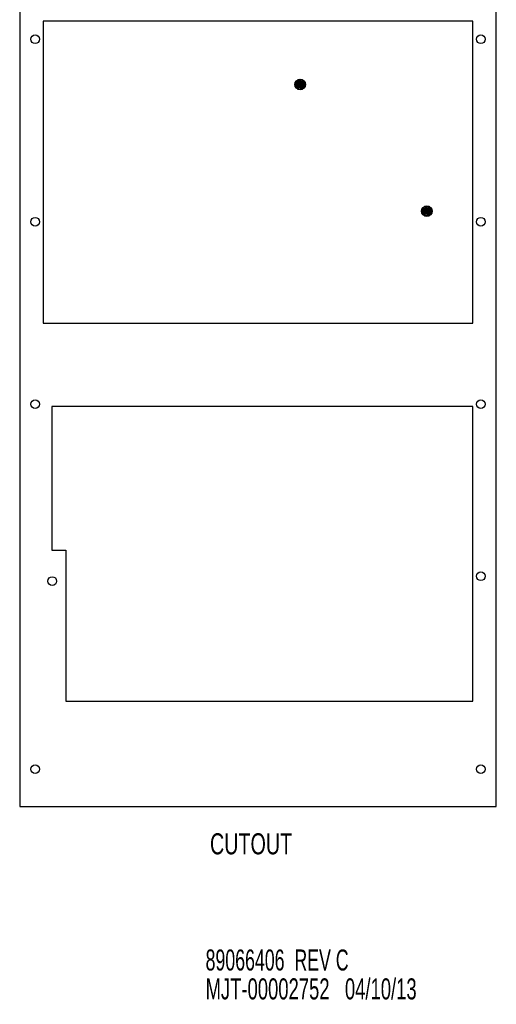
# Model space of a CAD drawing. Extents: x 4 to 81.2, y 0.9 to 54.
# Tile 16 of 17: x 64.2 to 81.2, y 0.9 to 36. Entities that reach past the tile are written whole.
import ezdxf
from ezdxf.enums import TextEntityAlignment as Align

# ---------------------------------------------------------------- set-up
doc = ezdxf.new("R2010")
doc.units = 0
doc.linetypes.add('HIDDEN', pattern=[0.075, 0.05, -0.025])
doc.layers.add('BODY', color=3, linetype='CONTINUOUS')
doc.layers.add('TEXT', color=171, linetype='CONTINUOUS')

# ---------------------------------------------------------------- blocks, each defined once
blk = doc.blocks.new('SW_NOTE_0')
at = {"layer": 'TEXT', "color": 0}
for s, width, p in [('89066406  REV C', 0.63, (0, 0)), ('MJT-00002752   04/10/13', 0.654348, (0, -1.029))]:
    blk.add_text(s, height=0.75, dxfattribs=dict(at, width=width)).set_placement(p, align=Align.BOTTOM_LEFT)

msp = doc.modelspace()

# ---------------------------------------------------------------- linework, layer by layer
at = {"layer": 'BODY', "linetype": 'CONTINUOUS'}
for p, q in [((64.214, 36.581), (64.214, 7.981)), ((81.184, 7.981), (81.184, 36.581)), ((80.354, 35.951), (65.044, 35.951)), ((65.044, 35.951), (65.044, 25.201)), ((80.354, 25.201), (80.354, 35.951)), ((74.023, 33.685), (74.092, 33.839)), ((74.124, 33.539), (74.025, 33.675)), ((74.1, 33.845), (74.267, 33.863)), ((74.276, 33.859), (74.375, 33.723)), ((74.376, 33.713), (74.308, 33.559)), ((74.3, 33.553), (74.133, 33.535)), ((78.535, 29.174), (78.603, 29.328)), ((78.635, 29.028), (78.536, 29.164)), ((78.611, 29.333), (78.778, 29.351)), ((78.787, 29.347), (78.887, 29.212)), ((78.888, 29.202), (78.82, 29.048)), ((78.812, 29.042), (78.644, 29.024)), ((65.044, 25.201), (80.354, 25.201)), ((80.354, 22.231), (65.354, 22.231)), ((65.354, 22.231), (65.354, 17.111)), ((80.354, 11.731), (80.354, 22.231)), ((65.354, 17.111), (65.854, 17.111)), ((65.854, 17.111), (65.854, 11.731)), ((65.854, 11.731), (80.354, 11.731)), ((64.214, 7.981), (81.184, 7.981))]:
    msp.add_line(p, q, dxfattribs=at)
at = {"layer": 'BODY', "linetype": 'HIDDEN'}
for p, q in [((74.01, 33.711), (74.023, 33.707)), ((74.182, 33.651), (74.01, 33.708)), ((74.023, 33.707), (74.01, 33.708)), ((74.17, 33.657), (74.019, 33.757)), ((74.031, 33.752), (74.019, 33.757)), ((74.02, 33.76), (74.031, 33.752)), ((74.182, 33.651), (74.023, 33.707)), ((74.17, 33.657), (74.031, 33.752)), ((74.16, 33.666), (74.04, 33.802)), ((74.051, 33.794), (74.04, 33.802)), ((74.042, 33.804), (74.051, 33.794)), ((74.16, 33.666), (74.051, 33.794)), ((74.153, 33.678), (74.072, 33.84)), ((74.08, 33.829), (74.072, 33.84)), ((74.074, 33.842), (74.08, 33.829)), ((74.153, 33.678), (74.08, 33.829)), ((74.105, 33.705), (74.132, 33.765)), ((74.149, 33.691), (74.113, 33.868)), ((74.118, 33.856), (74.113, 33.868)), ((74.115, 33.869), (74.118, 33.856)), ((74.149, 33.691), (74.118, 33.856)), ((74.134, 33.692), (74.16, 33.752)), ((74.148, 33.704), (74.16, 33.885)), ((74.148, 33.704), (74.162, 33.871)), ((74.148, 33.704), (74.148, 33.704)), ((74.148, 33.704), (74.189, 33.701)), ((74.148, 33.704), (74.189, 33.701)), ((74.149, 33.691), (74.189, 33.699)), ((74.149, 33.691), (74.188, 33.698)), ((74.149, 33.691), (74.149, 33.691)), ((74.151, 33.717), (74.209, 33.889)), ((74.152, 33.717), (74.151, 33.717)), ((74.151, 33.717), (74.19, 33.704)), ((74.152, 33.717), (74.207, 33.876)), ((74.152, 33.717), (74.19, 33.704)), ((74.153, 33.678), (74.189, 33.696)), ((74.153, 33.678), (74.189, 33.695)), ((74.153, 33.678), (74.153, 33.678)), ((74.158, 33.729), (74.258, 33.88)), ((74.158, 33.729), (74.253, 33.868)), ((74.158, 33.729), (74.158, 33.729)), ((74.158, 33.729), (74.191, 33.707)), ((74.158, 33.729), (74.192, 33.706)), ((74.162, 33.871), (74.159, 33.885)), ((74.16, 33.666), (74.191, 33.693)), ((74.16, 33.666), (74.19, 33.693)), ((74.162, 33.885), (74.162, 33.871)), ((74.167, 33.739), (74.303, 33.859)), ((74.167, 33.739), (74.295, 33.848)), ((74.167, 33.739), (74.167, 33.739)), ((74.167, 33.739), (74.194, 33.709)), ((74.167, 33.739), (74.194, 33.708)), ((74.17, 33.657), (74.192, 33.691)), ((74.17, 33.657), (74.192, 33.69)), ((74.179, 33.746), (74.341, 33.827)), ((74.179, 33.746), (74.33, 33.818)), ((74.179, 33.746), (74.179, 33.746)), ((74.179, 33.746), (74.196, 33.71)), ((74.179, 33.746), (74.197, 33.709)), ((74.182, 33.651), (74.195, 33.689)), ((74.182, 33.651), (74.195, 33.689)), ((74.189, 33.699), (74.188, 33.698)), ((74.189, 33.696), (74.188, 33.698)), ((74.189, 33.701), (74.19, 33.704)), ((74.189, 33.701), (74.189, 33.701)), ((74.189, 33.699), (74.189, 33.701)), ((74.189, 33.696), (74.189, 33.695)), ((74.191, 33.693), (74.189, 33.695)), ((74.19, 33.704), (74.191, 33.707)), ((74.19, 33.704), (74.19, 33.704)), ((74.191, 33.693), (74.19, 33.693)), ((74.192, 33.691), (74.19, 33.693)), ((74.191, 33.75), (74.369, 33.786)), ((74.192, 33.75), (74.191, 33.75)), ((74.191, 33.75), (74.199, 33.71)), ((74.192, 33.706), (74.191, 33.707)), ((74.248, 33.681), (74.191, 33.509)), ((74.192, 33.75), (74.357, 33.781)), ((74.192, 33.75), (74.199, 33.711)), ((74.192, 33.706), (74.194, 33.709)), ((74.192, 33.691), (74.192, 33.69)), ((74.195, 33.689), (74.192, 33.69)), ((74.248, 33.681), (74.192, 33.523)), ((74.194, 33.708), (74.196, 33.71)), ((74.194, 33.708), (74.194, 33.709)), ((74.195, 33.689), (74.195, 33.689)), ((74.198, 33.688), (74.195, 33.689)), ((74.195, 33.647), (74.198, 33.688)), ((74.195, 33.648), (74.197, 33.688)), ((74.197, 33.709), (74.196, 33.71)), ((74.197, 33.709), (74.199, 33.711)), ((74.198, 33.688), (74.197, 33.688)), ((74.2, 33.688), (74.197, 33.688)), ((74.199, 33.71), (74.199, 33.711)), ((74.199, 33.71), (74.202, 33.71)), ((74.203, 33.689), (74.2, 33.687)), ((74.2, 33.688), (74.2, 33.687)), ((74.208, 33.648), (74.2, 33.688)), ((74.208, 33.648), (74.2, 33.687)), ((74.205, 33.751), (74.202, 33.71)), ((74.202, 33.71), (74.205, 33.75)), ((74.202, 33.71), (74.202, 33.71)), ((74.202, 33.71), (74.205, 33.709)), ((74.206, 33.69), (74.203, 33.688)), ((74.203, 33.689), (74.203, 33.688)), ((74.221, 33.652), (74.203, 33.689)), ((74.221, 33.652), (74.203, 33.688)), ((74.205, 33.75), (74.205, 33.751)), ((74.205, 33.751), (74.386, 33.739)), ((74.372, 33.737), (74.205, 33.75)), ((74.218, 33.747), (74.205, 33.709)), ((74.218, 33.747), (74.205, 33.709)), ((74.205, 33.709), (74.205, 33.709)), ((74.205, 33.709), (74.208, 33.708)), ((74.208, 33.692), (74.206, 33.689)), ((74.206, 33.69), (74.206, 33.689)), ((74.233, 33.659), (74.206, 33.69)), ((74.233, 33.659), (74.206, 33.689)), ((74.212, 33.889), (74.207, 33.876)), ((74.207, 33.876), (74.209, 33.889)), ((74.23, 33.741), (74.207, 33.707)), ((74.207, 33.707), (74.208, 33.708)), ((74.207, 33.707), (74.21, 33.705)), ((74.23, 33.741), (74.208, 33.708)), ((74.208, 33.692), (74.209, 33.691)), ((74.242, 33.669), (74.208, 33.692)), ((74.24, 33.732), (74.209, 33.705)), ((74.209, 33.705), (74.21, 33.705)), ((74.209, 33.705), (74.211, 33.703)), ((74.21, 33.694), (74.209, 33.691)), ((74.242, 33.669), (74.209, 33.691)), ((74.24, 33.732), (74.21, 33.705)), ((74.247, 33.72), (74.21, 33.702)), ((74.21, 33.702), (74.211, 33.703)), ((74.21, 33.702), (74.211, 33.7)), ((74.211, 33.697), (74.21, 33.694)), ((74.21, 33.694), (74.21, 33.694)), ((74.248, 33.681), (74.21, 33.694)), ((74.248, 33.681), (74.21, 33.694)), ((74.247, 33.72), (74.211, 33.703)), ((74.251, 33.707), (74.211, 33.7)), ((74.251, 33.707), (74.211, 33.699)), ((74.211, 33.699), (74.211, 33.7)), ((74.211, 33.699), (74.211, 33.697)), ((74.211, 33.697), (74.211, 33.697)), ((74.251, 33.694), (74.211, 33.697)), ((74.251, 33.694), (74.211, 33.697)), ((74.218, 33.747), (74.218, 33.747)), ((74.218, 33.747), (74.39, 33.69)), ((74.218, 33.747), (74.376, 33.691)), ((74.227, 33.76), (74.266, 33.706)), ((74.23, 33.741), (74.23, 33.741)), ((74.23, 33.741), (74.381, 33.641)), ((74.23, 33.741), (74.368, 33.646)), ((74.251, 33.694), (74.238, 33.527)), ((74.24, 33.732), (74.349, 33.604)), ((74.24, 33.732), (74.24, 33.732)), ((74.24, 33.732), (74.36, 33.596)), ((74.251, 33.694), (74.24, 33.513)), ((74.247, 33.72), (74.319, 33.569)), ((74.247, 33.72), (74.247, 33.72)), ((74.247, 33.72), (74.328, 33.558)), ((74.248, 33.681), (74.248, 33.681)), ((74.251, 33.707), (74.282, 33.542)), ((74.251, 33.707), (74.251, 33.707)), ((74.251, 33.707), (74.287, 33.53)), ((74.251, 33.694), (74.251, 33.694)), ((74.252, 33.778), (74.291, 33.725)), ((74.253, 33.868), (74.258, 33.88)), ((74.261, 33.879), (74.253, 33.868)), ((74.295, 33.848), (74.303, 33.859)), ((74.305, 33.857), (74.295, 33.848)), ((74.33, 33.818), (74.34, 33.827)), ((74.342, 33.825), (74.33, 33.818)), ((74.357, 33.781), (74.369, 33.786)), ((74.37, 33.783), (74.357, 33.781)), ((74.372, 33.737), (74.386, 33.739)), ((74.386, 33.736), (74.372, 33.737)), ((74.39, 33.687), (74.376, 33.691)), ((74.376, 33.691), (74.39, 33.69)), ((74.014, 33.662), (74.027, 33.661)), ((74.027, 33.661), (74.014, 33.659)), ((74.195, 33.647), (74.014, 33.659)), ((74.195, 33.648), (74.027, 33.661)), ((74.03, 33.615), (74.043, 33.617)), ((74.208, 33.648), (74.031, 33.612)), ((74.043, 33.617), (74.031, 33.612)), ((74.208, 33.648), (74.043, 33.617)), ((74.057, 33.573), (74.07, 33.58)), ((74.221, 33.652), (74.059, 33.571)), ((74.07, 33.58), (74.059, 33.571)), ((74.221, 33.652), (74.07, 33.58)), ((74.095, 33.541), (74.105, 33.55)), ((74.233, 33.659), (74.097, 33.539)), ((74.105, 33.55), (74.097, 33.539)), ((74.233, 33.659), (74.105, 33.55)), ((74.139, 33.519), (74.147, 33.53)), ((74.242, 33.669), (74.142, 33.518)), ((74.147, 33.53), (74.142, 33.518)), ((74.242, 33.669), (74.147, 33.53)), ((74.16, 33.666), (74.16, 33.666)), ((74.17, 33.657), (74.17, 33.657)), ((74.239, 33.645), (74.173, 33.638)), ((74.242, 33.614), (74.177, 33.607)), ((74.182, 33.651), (74.182, 33.651)), ((74.188, 33.509), (74.192, 33.523)), ((74.192, 33.523), (74.191, 33.509)), ((74.195, 33.648), (74.195, 33.647)), ((74.208, 33.648), (74.208, 33.648)), ((74.221, 33.652), (74.221, 33.652)), ((74.233, 33.659), (74.233, 33.659)), ((74.237, 33.513), (74.238, 33.527)), ((74.238, 33.527), (74.24, 33.513)), ((74.242, 33.669), (74.242, 33.669)), ((74.284, 33.529), (74.282, 33.542)), ((74.282, 33.542), (74.287, 33.53)), ((74.325, 33.556), (74.319, 33.569)), ((74.319, 33.569), (74.328, 33.558)), ((74.358, 33.594), (74.349, 33.604)), ((74.349, 33.604), (74.36, 33.596)), ((74.38, 33.638), (74.368, 33.646)), ((74.368, 33.646), (74.381, 33.641)), ((78.693, 29.139), (78.521, 29.197)), ((78.535, 29.195), (78.521, 29.197)), ((78.522, 29.2), (78.535, 29.195)), ((78.525, 29.15), (78.539, 29.149)), ((78.539, 29.149), (78.526, 29.147)), ((78.706, 29.136), (78.526, 29.147)), ((78.681, 29.146), (78.53, 29.246)), ((78.543, 29.241), (78.53, 29.245)), ((78.531, 29.248), (78.543, 29.241)), ((78.693, 29.139), (78.535, 29.195)), ((78.706, 29.136), (78.539, 29.149)), ((78.72, 29.137), (78.542, 29.101)), ((78.681, 29.146), (78.543, 29.241)), ((78.671, 29.155), (78.551, 29.291)), ((78.562, 29.282), (78.551, 29.29)), ((78.553, 29.293), (78.562, 29.282)), ((78.72, 29.137), (78.555, 29.106)), ((78.671, 29.155), (78.562, 29.282)), ((78.733, 29.14), (78.571, 29.06)), ((78.733, 29.141), (78.581, 29.068)), ((78.592, 29.318), (78.583, 29.328)), ((78.664, 29.166), (78.584, 29.328)), ((78.586, 29.33), (78.592, 29.318)), ((78.664, 29.166), (78.592, 29.318)), ((78.744, 29.148), (78.608, 29.028)), ((78.744, 29.148), (78.616, 29.039)), ((78.617, 29.194), (78.643, 29.254)), ((78.66, 29.179), (78.624, 29.357)), ((78.63, 29.344), (78.624, 29.357)), ((78.627, 29.358), (78.63, 29.344)), ((78.66, 29.179), (78.63, 29.344)), ((78.645, 29.181), (78.672, 29.241)), ((78.753, 29.157), (78.653, 29.007)), ((78.753, 29.158), (78.658, 29.019)), ((78.66, 29.193), (78.671, 29.373)), ((78.66, 29.193), (78.673, 29.36)), ((78.66, 29.193), (78.66, 29.193)), ((78.66, 29.193), (78.7, 29.19)), ((78.66, 29.193), (78.701, 29.19)), ((78.66, 29.179), (78.7, 29.187)), ((78.66, 29.179), (78.7, 29.187)), ((78.66, 29.179), (78.66, 29.179)), ((78.663, 29.206), (78.72, 29.377)), ((78.663, 29.206), (78.719, 29.364)), ((78.663, 29.206), (78.663, 29.206)), ((78.663, 29.206), (78.701, 29.193)), ((78.663, 29.206), (78.702, 29.193)), ((78.664, 29.166), (78.7, 29.184)), ((78.664, 29.166), (78.701, 29.184)), ((78.664, 29.166), (78.664, 29.166)), ((78.669, 29.218), (78.769, 29.369)), ((78.669, 29.218), (78.764, 29.356)), ((78.669, 29.218), (78.669, 29.218)), ((78.669, 29.218), (78.703, 29.195)), ((78.669, 29.218), (78.703, 29.195)), ((78.673, 29.36), (78.671, 29.373)), ((78.671, 29.155), (78.702, 29.182)), ((78.671, 29.155), (78.701, 29.181)), ((78.671, 29.155), (78.671, 29.155)), ((78.674, 29.374), (78.673, 29.36)), ((78.678, 29.228), (78.814, 29.347)), ((78.678, 29.228), (78.806, 29.337)), ((78.678, 29.228), (78.678, 29.228)), ((78.678, 29.228), (78.705, 29.197)), ((78.678, 29.228), (78.705, 29.197)), ((78.681, 29.146), (78.704, 29.18)), ((78.681, 29.146), (78.703, 29.179)), ((78.681, 29.146), (78.681, 29.146)), ((78.75, 29.134), (78.685, 29.127)), ((78.69, 29.235), (78.852, 29.315)), ((78.69, 29.235), (78.841, 29.307)), ((78.69, 29.235), (78.69, 29.235)), ((78.69, 29.235), (78.708, 29.199)), ((78.69, 29.235), (78.708, 29.198)), ((78.693, 29.139), (78.706, 29.178)), ((78.693, 29.139), (78.706, 29.177)), ((78.693, 29.139), (78.693, 29.139)), ((78.701, 29.19), (78.7, 29.19)), ((78.7, 29.187), (78.7, 29.19)), ((78.7, 29.187), (78.7, 29.187)), ((78.701, 29.184), (78.7, 29.187)), ((78.701, 29.184), (78.7, 29.184)), ((78.702, 29.182), (78.7, 29.184)), ((78.702, 29.193), (78.701, 29.193)), ((78.701, 29.19), (78.701, 29.193)), ((78.702, 29.182), (78.701, 29.181)), ((78.704, 29.18), (78.701, 29.181)), ((78.702, 29.193), (78.703, 29.195)), ((78.76, 29.169), (78.702, 28.998)), ((78.703, 29.239), (78.88, 29.275)), ((78.703, 29.239), (78.868, 29.269)), ((78.703, 29.239), (78.703, 29.239)), ((78.703, 29.239), (78.711, 29.199)), ((78.703, 29.239), (78.711, 29.199)), ((78.703, 29.195), (78.705, 29.197)), ((78.703, 29.195), (78.703, 29.195)), ((78.704, 29.18), (78.703, 29.179)), ((78.706, 29.178), (78.703, 29.179)), ((78.76, 29.169), (78.704, 29.011)), ((78.705, 29.197), (78.708, 29.199)), ((78.705, 29.197), (78.705, 29.197)), ((78.706, 29.178), (78.706, 29.177)), ((78.706, 29.136), (78.709, 29.177)), ((78.709, 29.177), (78.706, 29.177)), ((78.706, 29.136), (78.709, 29.176)), ((78.706, 29.136), (78.706, 29.136)), ((78.708, 29.198), (78.708, 29.199)), ((78.708, 29.198), (78.711, 29.199)), ((78.709, 29.177), (78.709, 29.176)), ((78.712, 29.177), (78.709, 29.176)), ((78.711, 29.199), (78.711, 29.199)), ((78.711, 29.199), (78.714, 29.199)), ((78.712, 29.177), (78.712, 29.176)), ((78.72, 29.137), (78.712, 29.177)), ((78.714, 29.177), (78.712, 29.176)), ((78.72, 29.137), (78.712, 29.176)), ((78.714, 29.199), (78.716, 29.239)), ((78.716, 29.239), (78.714, 29.198)), ((78.714, 29.198), (78.714, 29.199)), ((78.714, 29.198), (78.717, 29.198)), ((78.714, 29.177), (78.715, 29.177)), ((78.733, 29.14), (78.714, 29.177)), ((78.717, 29.178), (78.715, 29.177)), ((78.733, 29.141), (78.715, 29.177)), ((78.884, 29.226), (78.716, 29.239)), ((78.716, 29.239), (78.716, 29.239)), ((78.716, 29.239), (78.897, 29.228)), ((78.73, 29.236), (78.716, 29.197)), ((78.716, 29.197), (78.717, 29.198)), ((78.716, 29.197), (78.719, 29.196)), ((78.729, 29.236), (78.717, 29.198)), ((78.717, 29.178), (78.718, 29.178)), ((78.744, 29.148), (78.717, 29.178)), ((78.719, 29.18), (78.718, 29.178)), ((78.744, 29.148), (78.718, 29.178)), ((78.723, 29.377), (78.719, 29.364)), ((78.719, 29.364), (78.72, 29.377)), ((78.741, 29.23), (78.719, 29.196)), ((78.741, 29.23), (78.719, 29.196)), ((78.719, 29.196), (78.719, 29.196)), ((78.719, 29.196), (78.721, 29.194)), ((78.719, 29.18), (78.72, 29.18)), ((78.753, 29.157), (78.719, 29.18)), ((78.751, 29.22), (78.72, 29.194)), ((78.72, 29.194), (78.721, 29.194)), ((78.72, 29.194), (78.722, 29.191)), ((78.721, 29.183), (78.72, 29.18)), ((78.753, 29.158), (78.72, 29.18)), ((78.72, 29.137), (78.72, 29.137)), ((78.751, 29.22), (78.721, 29.194)), ((78.721, 29.183), (78.722, 29.182)), ((78.76, 29.169), (78.721, 29.183)), ((78.758, 29.209), (78.722, 29.191)), ((78.758, 29.209), (78.722, 29.191)), ((78.762, 29.196), (78.722, 29.188)), ((78.722, 29.191), (78.722, 29.191)), ((78.722, 29.191), (78.723, 29.188)), ((78.722, 29.188), (78.723, 29.188)), ((78.722, 29.188), (78.723, 29.185)), ((78.722, 29.185), (78.723, 29.185)), ((78.763, 29.183), (78.722, 29.185)), ((78.722, 29.185), (78.722, 29.182)), ((78.76, 29.169), (78.722, 29.182)), ((78.762, 29.196), (78.723, 29.188)), ((78.763, 29.183), (78.723, 29.185)), ((78.729, 29.236), (78.888, 29.18)), ((78.729, 29.236), (78.73, 29.236)), ((78.73, 29.236), (78.901, 29.178)), ((78.733, 29.141), (78.733, 29.14)), ((78.738, 29.248), (78.777, 29.195)), ((78.741, 29.23), (78.88, 29.135)), ((78.741, 29.23), (78.741, 29.23)), ((78.741, 29.23), (78.892, 29.13)), ((78.744, 29.148), (78.744, 29.148)), ((78.763, 29.183), (78.75, 29.015)), ((78.751, 29.22), (78.751, 29.22)), ((78.751, 29.22), (78.86, 29.093)), ((78.751, 29.22), (78.871, 29.085)), ((78.763, 29.183), (78.751, 29.002)), ((78.753, 29.158), (78.753, 29.157)), ((78.758, 29.209), (78.831, 29.058)), ((78.758, 29.209), (78.758, 29.209)), ((78.758, 29.209), (78.839, 29.047)), ((78.76, 29.169), (78.76, 29.169)), ((78.762, 29.196), (78.793, 29.031)), ((78.762, 29.196), (78.762, 29.196)), ((78.762, 29.196), (78.798, 29.019)), ((78.763, 29.183), (78.763, 29.183)), ((78.764, 29.356), (78.769, 29.369)), ((78.772, 29.368), (78.764, 29.356)), ((78.764, 29.267), (78.803, 29.214)), ((78.806, 29.337), (78.814, 29.348)), ((78.816, 29.346), (78.806, 29.337)), ((78.841, 29.307), (78.852, 29.316)), ((78.854, 29.313), (78.841, 29.307)), ((78.868, 29.269), (78.88, 29.275)), ((78.881, 29.272), (78.868, 29.269)), ((78.891, 29.127), (78.88, 29.135)), ((78.88, 29.135), (78.892, 29.13)), ((78.884, 29.226), (78.897, 29.228)), ((78.897, 29.225), (78.884, 29.226)), ((78.901, 29.176), (78.888, 29.18)), ((78.888, 29.18), (78.901, 29.179)), ((78.541, 29.103), (78.555, 29.106)), ((78.555, 29.106), (78.542, 29.101)), ((78.569, 29.062), (78.581, 29.068)), ((78.581, 29.068), (78.571, 29.06)), ((78.606, 29.029), (78.616, 29.039)), ((78.616, 29.039), (78.609, 29.028)), ((78.651, 29.008), (78.658, 29.019)), ((78.658, 29.019), (78.653, 29.007)), ((78.753, 29.103), (78.688, 29.096)), ((78.699, 28.998), (78.704, 29.011)), ((78.704, 29.011), (78.702, 28.998)), ((78.749, 29.001), (78.75, 29.015)), ((78.75, 29.015), (78.752, 29.002)), ((78.796, 29.017), (78.793, 29.031)), ((78.793, 29.031), (78.798, 29.019)), ((78.837, 29.045), (78.831, 29.058)), ((78.831, 29.058), (78.839, 29.047)), ((78.869, 29.082), (78.86, 29.093)), ((78.86, 29.093), (78.871, 29.085))]:
    msp.add_line(p, q, dxfattribs=at)
at = {"layer": 'BODY', "linetype": 'CONTINUOUS'}
for points in [[(74.036, 33.712), (74.044, 33.73), (74.058, 33.761), (74.058, 33.762)], [(74.129, 33.847), (74.149, 33.849), (74.183, 33.853), (74.183, 33.853)], [(74.293, 33.834), (74.305, 33.818), (74.325, 33.791), (74.325, 33.79)], [(74.364, 33.686), (74.356, 33.668), (74.342, 33.637), (74.342, 33.636)], [(74.107, 33.564), (74.095, 33.58), (74.075, 33.607), (74.075, 33.608)], [(74.271, 33.551), (74.251, 33.549), (74.217, 33.545), (74.216, 33.545)], [(78.547, 29.201), (78.555, 29.219), (78.569, 29.25), (78.57, 29.25)], [(78.64, 29.336), (78.66, 29.338), (78.694, 29.342), (78.695, 29.342)], [(78.804, 29.323), (78.816, 29.307), (78.836, 29.279), (78.836, 29.279)], [(78.875, 29.175), (78.867, 29.157), (78.853, 29.125), (78.853, 29.125)], [(78.618, 29.052), (78.606, 29.068), (78.586, 29.096), (78.586, 29.096)], [(78.782, 29.039), (78.762, 29.037), (78.728, 29.034), (78.728, 29.034)]]:
    msp.add_lwpolyline(points, dxfattribs=at)
for centre, radius in [((64.764, 35.311), 0.156), ((80.634, 35.311), 0.156), ((74.2, 33.699), 0.19), ((74.2, 33.699), 0.115), ((78.711, 29.188), 0.19), ((78.711, 29.188), 0.115), ((64.764, 28.811), 0.156), ((80.634, 28.811), 0.156), ((64.764, 22.311), 0.156), ((80.634, 22.311), 0.156), ((65.374, 16.011), 0.156), ((80.634, 16.181), 0.156), ((64.764, 9.311), 0.156), ((80.634, 9.311), 0.156)]:
    msp.add_circle(centre, radius, dxfattribs=at)
for centre, radius, start, end in [((74.033, 33.681), 0.00998, 156.0694, 216.2103), ((74.2, 33.699), 0.155, 156.1398, 176.7455), ((74.2, 33.699), 0.155, 176.7455, 195.5342), ((102.084, 21.449), 30.611, 156.1797, 156.2818), ((74.2, 33.699), 0.155, 135.5342, 156.1398), ((74.2, 33.699), 0.155, 116.7455, 135.5342), ((74.101, 33.835), 0.00998, 96.0694, 156.2103), ((74.2, 33.699), 0.155, 96.1398, 116.7455), ((77.533, 3.426), 30.611, 96.1797, 96.2818), ((74.2, 33.699), 0.155, 75.5342, 96.1398), ((74.2, 33.699), 0.155, 56.7455, 75.5342), ((74.268, 33.853), 0.00998, 36.0694, 96.2103), ((74.2, 33.699), 0.155, 36.1398, 56.7455), ((74.2, 33.699), 0.155, 15.5342, 36.1398), ((49.649, 15.676), 30.611, 36.1797, 36.2818), ((74.2, 33.699), 0.155, 336.1398, 356.7455), ((74.2, 33.699), 0.155, 356.7455, 15.5342), ((74.367, 33.717), 0.00998, 336.0694, 36.2103), ((98.751, 51.722), 30.611, 216.1797, 216.2818), ((74.2, 33.699), 0.155, 195.5342, 216.1398), ((74.2, 33.699), 0.155, 216.1398, 236.7455), ((74.2, 33.699), 0.155, 236.7455, 255.5342), ((74.132, 33.545), 0.00998, 216.0694, 276.2103), ((74.2, 33.699), 0.155, 255.5342, 276.1398), ((70.867, 63.972), 30.611, 276.1797, 276.2818), ((74.2, 33.699), 0.155, 276.1398, 296.7455), ((74.2, 33.699), 0.155, 296.7455, 315.5342), ((74.299, 33.563), 0.00998, 276.0694, 336.2103), ((74.2, 33.699), 0.155, 315.5342, 336.1398), ((46.316, 45.949), 30.611, 336.1797, 336.2818), ((78.544, 29.17), 0.00998, 156.0694, 216.2103), ((103.262, 47.211), 30.611, 216.1797, 216.2818), ((78.711, 29.188), 0.155, 176.7455, 195.5342), ((78.711, 29.188), 0.155, 156.1398, 176.7455), ((78.711, 29.188), 0.155, 195.5342, 216.1398), ((106.595, 16.937), 30.611, 156.1797, 156.2818), ((78.711, 29.188), 0.155, 135.5342, 156.1398), ((78.711, 29.188), 0.155, 116.7455, 135.5342), ((78.612, 29.324), 0.00998, 96.0694, 156.2103), ((78.711, 29.188), 0.155, 96.1398, 116.7455), ((82.044, -1.086), 30.611, 96.1797, 96.2818), ((78.711, 29.188), 0.155, 75.5342, 96.1398), ((78.711, 29.188), 0.155, 56.7455, 75.5342), ((78.779, 29.342), 0.00998, 36.0694, 96.2103), ((78.711, 29.188), 0.155, 36.1398, 56.7455), ((78.711, 29.188), 0.155, 315.5342, 336.1398), ((50.827, 41.438), 30.611, 336.1797, 336.2818), ((78.711, 29.188), 0.155, 15.5342, 36.1398), ((54.16, 11.165), 30.611, 36.1797, 36.2818), ((78.711, 29.188), 0.155, 336.1398, 356.7455), ((78.711, 29.188), 0.155, 356.7455, 15.5342), ((78.879, 29.206), 0.00998, 336.0694, 36.2103), ((78.711, 29.188), 0.155, 216.1398, 236.7455), ((78.711, 29.188), 0.155, 236.7455, 255.5342), ((78.643, 29.034), 0.00998, 216.0694, 276.2103), ((78.711, 29.188), 0.155, 255.5342, 276.1398), ((75.378, 59.461), 30.611, 276.1797, 276.2818), ((78.711, 29.188), 0.155, 276.1398, 296.7455), ((78.711, 29.188), 0.155, 296.7455, 315.5342), ((78.81, 29.052), 0.00998, 276.0694, 336.2103)]:
    msp.add_arc(centre, radius, start, end, dxfattribs=at)
at = {"layer": 'BODY', "linetype": 'HIDDEN'}
for centre, radius, start, end in [((74.169, 33.677), 0.07, 156.1398, 276.1398), ((74.169, 33.677), 0.0388, 156.1398, 276.1398), ((74.196, 33.737), 0.07, 36.1398, 156.1398), ((74.196, 33.737), 0.0388, 36.1398, 156.1398), ((74.235, 33.684), 0.0388, 276.1398, 36.1398), ((74.235, 33.684), 0.07, 276.1398, 36.1398), ((78.681, 29.165), 0.07, 156.1398, 276.1398), ((78.681, 29.165), 0.0387, 156.1398, 276.1398), ((78.707, 29.225), 0.07, 36.1398, 156.1398), ((78.707, 29.225), 0.0388, 36.1398, 156.1398), ((78.746, 29.172), 0.0388, 276.1398, 36.1398), ((78.746, 29.172), 0.07, 276.1398, 36.1398)]:
    msp.add_arc(centre, radius, start, end, dxfattribs=at)

# ---------------------------------------------------------------- block references
at = {"layer": 'TEXT'}
msp.add_blockref('SW_NOTE_0', (70.833, 1.912), dxfattribs=at)

# ---------------------------------------------------------------- texts
at = {"layer": 'TEXT', "width": 0.7}
msp.add_text('CUTOUT', height=0.75, dxfattribs=at).set_placement((70.99, 6.051), align=Align.BOTTOM_LEFT)

doc.saveas('drawing.dxf')
